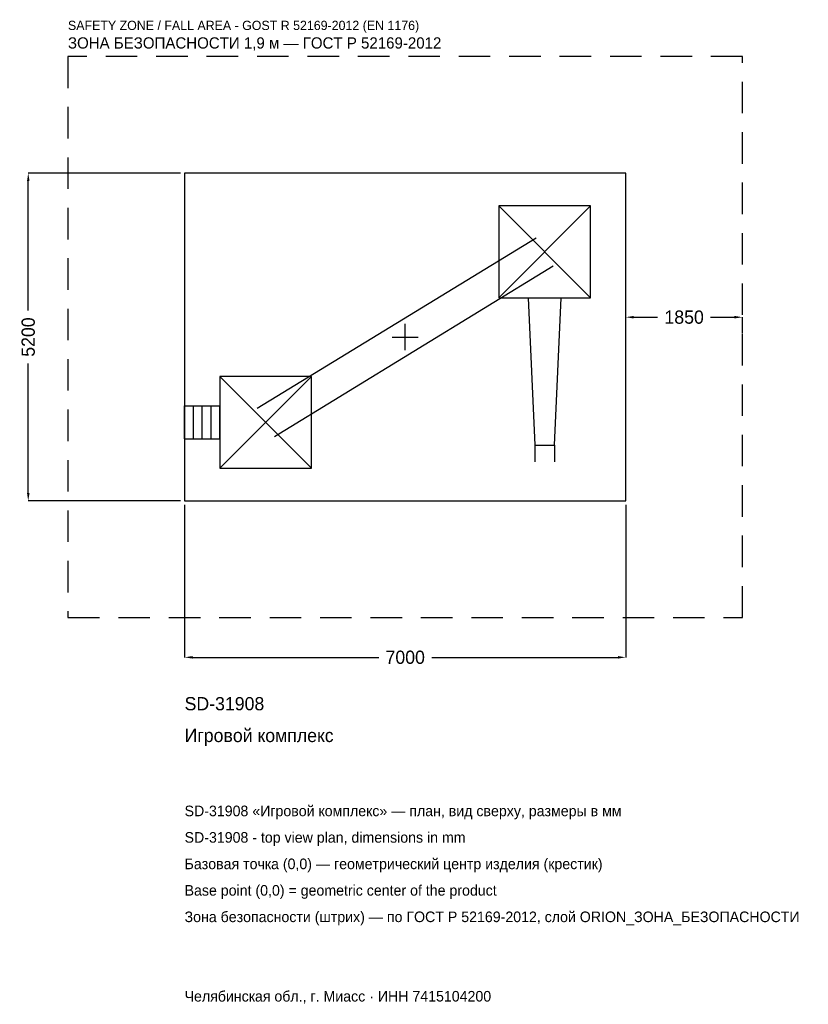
# Model space of a CAD drawing. Header units: metres. Extents: x -6116 to 6395, y -10584 to 5034.
import ezdxf

# ---------------------------------------------------------------- set-up
doc = ezdxf.new("R2010")
doc.units = ezdxf.units.M
doc.linetypes.add('DASHED', pattern=[800, 500, -300])
for name, color, linetype in [('ORION_ДАННЫЕ', 3, 'Continuous'), ('ORION_ЗОНА_БЕЗОПАСНОСТИ', 1, 'Continuous'), ('ORION_КОНТУР', 7, 'Continuous'), ('ORION_РАЗМЕРЫ', 8, 'Continuous')]:
    doc.layers.add(name, color=color, linetype=linetype)
doc.dimstyles.new('ORION', dxfattribs={"dimtxt": 210, "dimasz": 126, "dimexe": 1.25, "dimexo": 63, "dimtad": 1, "dimdec": 0, "dimcen": 2.5, "dimazin": 3, "dimtfac": 1, "dimtmove": 0, "dimatfit": 3, "dimarcsym": 0})

# ---------------------------------------------------------------- blocks, each defined once
blk = doc.blocks.new('_CLOSEDFILLED')
at = {"color": 0, "linetype": 'BYBLOCK'}
blk.add_solid([(-1, 0.16), (0, 0), (-1, -0.16)], dxfattribs=at)
blk = doc.blocks.new('*D1')
for p, q in [((-3500, -2663), (-3500, -5080)), ((3500, -2663), (3500, -5080)), ((-3374, -5080), (-420, -5080)), ((420, -5080), (3374, -5080))]:
    blk.add_line(p, q)
at = {"layer": 'Defpoints'}
for p in [(-3500, -2600), (3500, -2600), (-3500, -5080)]:
    blk.add_point(p, dxfattribs=at)
at = {"layer": 'ORION_РАЗМЕРЫ', "xscale": 126, "yscale": 126, "rotation": 180}
blk.add_blockref('_CLOSEDFILLED', (-3500, -5080), dxfattribs=at)
at = {"layer": 'ORION_РАЗМЕРЫ', "xscale": 126, "yscale": 126}
blk.add_blockref('_CLOSEDFILLED', (3500, -5080), dxfattribs=at)
at = {"layer": 'ORION_РАЗМЕРЫ', "insert": (0, -5080), "char_height": 210, "attachment_point": 5}
blk.add_mtext('7000', dxfattribs=at)
blk = doc.blocks.new('*D2')
for p, q in [((-3563, 2600), (-5980, 2600)), ((-5980, 420), (-5980, 2474)), ((-5980, -2474), (-5980, -420)), ((-3563, -2600), (-5980, -2600))]:
    blk.add_line(p, q)
at = {"layer": 'Defpoints'}
for p in [(-3500, 2600), (-5980, -2600), (-3500, -2600)]:
    blk.add_point(p, dxfattribs=at)
at = {"layer": 'ORION_РАЗМЕРЫ', "xscale": 126, "yscale": 126}
for p, rotation in [((-5980, 2600), 90), ((-5980, -2600), 270)]:
    blk.add_blockref('_CLOSEDFILLED', p, dxfattribs=dict(at, rotation=rotation))
at = {"layer": 'ORION_РАЗМЕРЫ', "insert": (-5980, 0), "char_height": 210, "attachment_point": 5, "rotation": 90}
blk.add_mtext('5200', dxfattribs=at)
blk = doc.blocks.new('*D3')
for p, q in [((3500, 63), (3500, 315)), ((3626, 315), (4005, 315)), ((4845, 315), (5224, 315)), ((5350, 63), (5350, 315))]:
    blk.add_line(p, q)
at = {"layer": 'Defpoints'}
for p in [(3500, 315), (3500, 0), (5350, 0)]:
    blk.add_point(p, dxfattribs=at)
at = {"layer": 'ORION_РАЗМЕРЫ', "xscale": 126, "yscale": 126, "rotation": 180}
blk.add_blockref('_CLOSEDFILLED', (3500, 315), dxfattribs=at)
at = {"layer": 'ORION_РАЗМЕРЫ', "xscale": 126, "yscale": 126}
blk.add_blockref('_CLOSEDFILLED', (5350, 315), dxfattribs=at)
at = {"layer": 'ORION_РАЗМЕРЫ', "insert": (4425, 315), "char_height": 210, "attachment_point": 5}
blk.add_mtext('1850', dxfattribs=at)
blk = doc.blocks.new('ОРИОН SD-31908 Игровой комплекс')
at = {"layer": 'ORION_ЗОНА_БЕЗОПАСНОСТИ', "linetype": 'DASHED'}
blk.add_lwpolyline([(-5350, -4450), (5350, -4450), (5350, 4450), (-5350, 4450)], close=True, dxfattribs=at)
at = {"layer": 'ORION_КОНТУР'}
for p, q in [((1484, 624), (2940, 2080)), ((1484, 2080), (2940, 624)), ((-2348.7, -1128.4), (2075.3, 1575.6)), ((-2075.3, -1575.6), (2348.7, 1128.4)), ((-2940, -2080), (-1484, -624)), ((-2940, -624), (-1484, -2080)), ((-3500, -1089.9), (-2940, -1089.9)), ((-3500, -1614.1), (-3500, -1089.9)), ((-3360, -1614.1), (-3360, -1089.9)), ((-3220, -1614.1), (-3220, -1089.9)), ((-3080, -1614.1), (-3080, -1089.9)), ((-2940, -1614.1), (-2940, -1089.9)), ((-3500, -1614.1), (-2940, -1614.1)), ((2054.8, -1716), (2054.8, -1978.1)), ((2369.2, -1716), (2369.2, -1978.1))]:
    blk.add_line(p, q, dxfattribs=at)
for points in [[(-3500, -2600), (3500, -2600), (3500, 2600), (-3500, 2600)], [(1484, 624), (2940, 624), (2940, 2080), (1484, 2080)], [(-2940, -2080), (-1484, -2080), (-1484, -624), (-2940, -624)]]:
    blk.add_lwpolyline(points, close=True, dxfattribs=at)
blk.add_lwpolyline([(1949.9, 624), (2054.8, -1716), (2369.2, -1716), (2474.1, 624)], dxfattribs=at)
at = {"layer": 'ORION_РАЗМЕРЫ'}
for p, q in [((0, -208), (0, 208)), ((-208, 0), (208, 0))]:
    blk.add_line(p, q, dxfattribs=at)
at = {"layer": 'ORION_ДАННЫЕ'}
for tag, p in [('АРТИКУЛ', (-3500, -5920)), ('НАИМЕНОВАНИЕ', (-3500, -6424))]:
    blk.add_attdef(tag, p, '', height=210, dxfattribs=at)
at = {"layer": 'ORION_ДАННЫЕ', "flags": 1}
for tag, p in [('ПРОИЗВОДИТЕЛЬ', (-3500, -6928)), ('ТЕЛЕФОН', (-3500, -7432)), ('САЙТ', (-3500, -8440)), ('АДРЕС', (-3500, -8944)), ('РЕКВИЗИТЫ', (-3500, -9448)), ('ГАБАРИТЫ', (-3500, -9952)), ('ЗОНА_БЕЗОПАСНОСТИ', (-3500, -10456))]:
    blk.add_attdef(tag, p, '', height=210, dxfattribs=at)
at = {"layer": 'ORION_ЗОНА_БЕЗОПАСНОСТИ', "color": 1}
for s, height, p in [('SAFETY ZONE / FALL AREA - GOST R 52169-2012 (EN 1176)', 147, (-5350, 4870)), ('ЗОНА БЕЗОПАСНОСТИ 1,9 м — ГОСТ Р 52169-2012', 178.5, (-5350, 4576))]:
    blk.add_text(s, height=height, dxfattribs=at).set_placement(p)
at = {"layer": 'ORION_РАЗМЕРЫ'}
dim = blk.add_linear_dim(base=(-5980, -2600), p1=(-3500, -2600), p2=(-3500, 2600), angle=90, dimstyle='ORION', dxfattribs=at)
dim.commit()
dim.dimension.update_dxf_attribs({"geometry": '*D2', "text_midpoint": (-5980, 0)})
for base, p1, p2, picture, middle in [((3500, 315), (3500, 0), (5350, 0), '*D3', (4425, 315)), ((-3500, -5080), (-3500, -2600), (3500, -2600), '*D1', (0, -5080))]:
    dim = blk.add_linear_dim(base=base, p1=p1, p2=p2, dimstyle='ORION', dxfattribs=at)
    dim.commit()
    dim.dimension.update_dxf_attribs({"geometry": picture, "text_midpoint": middle})

msp = doc.modelspace()

# ---------------------------------------------------------------- block references
msp.add_blockref('ОРИОН SD-31908 Игровой комплекс', (0, 0)).add_auto_attribs({'АРТИКУЛ': 'SD-31908', 'НАИМЕНОВАНИЕ': 'Игровой комплекс'})

# ---------------------------------------------------------------- texts
at = {"layer": 'ORION_ДАННЫЕ', "color": 3}
for s, p in [('SD-31908 «Игровой комплекс» — план, вид сверху, размеры в мм', (-3500, -7600)), ('SD-31908 - top view plan, dimensions in mm', (-3500, -8020)), ('Челябинская обл., г. Миасс · ИНН 7415104200', (-3500, -10540))]:
    msp.add_text(s, height=168, dxfattribs=at).set_placement(p)
at = {"layer": 'ORION_ДАННЫЕ', "color": 7}
for s, p in [('Базовая точка (0,0) — геометрический центр изделия (крестик)', (-3500, -8440)), ('Base point (0,0) = geometric center of the product', (-3500, -8860))]:
    msp.add_text(s, height=168, dxfattribs=at).set_placement(p)
at = {"layer": 'ORION_ДАННЫЕ', "color": 1}
msp.add_text('Зона безопасности (штрих) — по ГОСТ Р 52169-2012, слой ORION_ЗОНА_БЕЗОПАСНОСТИ', height=168, dxfattribs=at).set_placement((-3500, -9280))

doc.saveas('drawing.dxf')
